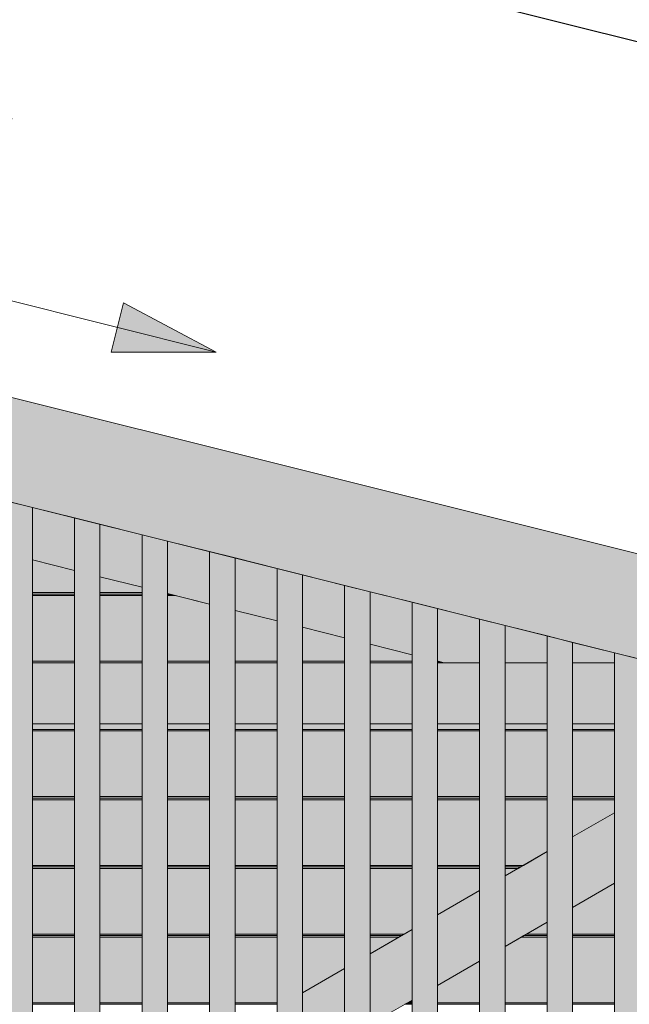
# Model space of a CAD drawing. Header units: millimetres. Extents: x 0 to 1517, y -116 to 725.
# Tile 155 of 256: x 789 to 801, y 301 to 320. Entities that reach past the tile are written whole.
import ezdxf

# ---------------------------------------------------------------- set-up
doc = ezdxf.new("R2010")
doc.units = ezdxf.units.MM
doc.layers.add('Ech.1_100', color=7, linetype='Continuous')
doc.styles.add('tahoma-', font='txt', dxfattribs={"height": 1})
doc.styles.add('tahoma-z-r', font='txt', dxfattribs={"width": 0.704918})
doc.dimstyles.new('ISO-25', dxfattribs={"dimtxt": 2.5, "dimasz": 2.5, "dimexe": 1.25, "dimexo": 0.625, "dimtad": 1, "dimtxsty": 'Standard', "dimcen": 2.5, "dimadec": 0, "dimazin": 0, "dimtfac": 1, "dimtmove": 0, "dimatfit": 3, "dimfxl": 1, "dimarcsym": 0})

# ---------------------------------------------------------------- blocks, each defined once
blk = doc.blocks.new('cw-line-extremity2')
at = {"linetype": 'Continuous', "lineweight": 0}
blk.add_hatch(color=0, dxfattribs=at).paths.add_polyline_path([(0, 0), (2, 0.5), (2, -0.5)])
at = {"color": 0, "linetype": 'Continuous', "lineweight": -2}
for p, q in [((0, 0), (2, 0.5)), ((2, 0.5), (2, -0.5)), ((2, -0.5), (0, 0))]:
    blk.add_line(p, q, dxfattribs=at)
blk = doc.blocks.new('cw-dimension-symbol2')
at = {"color": 0, "linetype": 'Continuous', "lineweight": -2}
for p, q in [((-0.5, -0.5), (0.5, 0.5)), ((-1, 0), (1, 0))]:
    blk.add_line(p, q, dxfattribs=at)
blk = doc.blocks.new('*D91')
at = {"layer": 'Defpoints', "color": 0}
for p in [(735.971, 334.007), (872.956, 301.823), (872.471, 299.882)]:
    blk.add_point(p, dxfattribs=at)
at = {"layer": 'Ech.1_100', "color": 0, "linetype": 'Continuous', "lineweight": -2}
for p, q in [((735.971, 334.007), (736.602, 336.53)), ((737.038, 335.802), (872.374, 301.968)), ((872.471, 299.882), (873.102, 302.405))]:
    blk.add_line(p, q, dxfattribs=at)
at = {"layer": 'Ech.1_100', "color": 0, "lineweight": -2, "xscale": 0.6000000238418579, "yscale": 0.6000000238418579, "zscale": 0.6000000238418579}
for p, rotation in [((736.456, 335.948), 165.9637565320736), ((872.956, 301.823), 345.9637565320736)]:
    blk.add_blockref('cw-dimension-symbol2', p, dxfattribs=dict(at, rotation=rotation))
at = {"layer": 'Ech.1_100', "color": 7, "linetype": 'Continuous', "lineweight": 5, "insert": (805.252, 321.068), "char_height": 2.5, "attachment_point": 5, "rotation": 345.9638, "style": 'tahoma-z-r'}
blk.add_mtext('14.07', dxfattribs=at)

msp = doc.modelspace()

# ---------------------------------------------------------------- hatches: boundary and pattern name
at = {"layer": 'Ech.1_100', "linetype": 'Continuous', "lineweight": 5, "true_color": 0xf7e0b3, "transparency": 33554687}
msp.add_hatch(color=254, dxfattribs=at).paths.add_polyline_path([(734.857, 324.227), (868.368, 290.849), (868.853, 292.789), (735.342, 326.167), (734.857, 324.227)])
at = {"layer": 'Ech.1_100', "linetype": 'Continuous', "lineweight": 5, "true_color": 0xeaddd7, "transparency": 33554687}
for points in [[(788.83, 290.857), (789.33, 290.857), (789.33, 310.608), (788.83, 310.733), (788.83, 290.857)], [(790.155, 290.857), (790.655, 290.857), (790.655, 310.277), (790.155, 310.402), (790.155, 290.857)], [(791.48, 290.857), (791.98, 290.857), (791.98, 309.946), (791.48, 310.071), (791.48, 290.857)], [(792.805, 290.857), (793.305, 290.857), (793.305, 309.615), (792.805, 309.74), (792.805, 290.857)], [(794.13, 290.857), (794.63, 290.857), (794.63, 309.283), (794.13, 309.408), (794.13, 290.857)], [(795.455, 290.857), (795.955, 290.857), (795.955, 308.952), (795.455, 309.077), (795.455, 290.857)], [(796.78, 290.857), (797.28, 290.857), (797.28, 308.621), (796.78, 308.746), (796.78, 290.857)], [(798.105, 290.857), (798.605, 290.857), (798.605, 308.29), (798.105, 308.415), (798.105, 290.857)], [(799.43, 290.857), (799.93, 290.857), (799.93, 307.958), (799.43, 308.083), (799.43, 290.857)], [(800.755, 290.857), (801.255, 290.857), (801.255, 307.627), (800.755, 307.752), (800.755, 290.857)]]:
    msp.add_hatch(color=254, dxfattribs=at).paths.add_polyline_path(points)
at = {"layer": 'Ech.1_100', "linetype": 'Continuous', "lineweight": 5, "true_color": 0xd4c4b3, "transparency": 33554687}
for points in [[(790.155, 310.402), (789.33, 310.608), (789.33, 309.578), (790.155, 309.371), (790.155, 310.402)], [(791.48, 310.071), (790.655, 310.277), (790.655, 309.246), (791.48, 309.04), (791.48, 310.071)], [(792.805, 309.74), (791.98, 309.946), (791.98, 308.915), (792.805, 308.709), (792.805, 309.74)], [(794.13, 309.408), (793.305, 309.615), (793.305, 308.584), (794.13, 308.378), (794.13, 309.408)], [(795.455, 309.077), (794.63, 309.283), (794.63, 308.253), (795.455, 308.046), (795.455, 309.077)], [(796.78, 308.746), (795.955, 308.952), (795.955, 307.921), (796.78, 307.715), (796.78, 308.746)], [(797.411, 307.557), (798.105, 307.557), (798.105, 308.415), (797.28, 308.621), (797.28, 307.59), (797.411, 307.557)], [(798.605, 307.557), (799.43, 307.557), (799.43, 308.083), (798.605, 308.29), (798.605, 307.557)], [(799.93, 307.557), (800.755, 307.557), (800.755, 307.752), (799.93, 307.958), (799.93, 307.557)], [(789.33, 306.357), (790.155, 306.357), (790.155, 307.557), (789.33, 307.557), (789.33, 306.357)], [(790.655, 306.357), (791.48, 306.357), (791.48, 307.557), (790.655, 307.557), (790.655, 306.357)], [(791.98, 306.357), (792.805, 306.357), (792.805, 307.557), (791.98, 307.557), (791.98, 306.357)], [(793.305, 306.357), (794.13, 306.357), (794.13, 307.557), (793.305, 307.557), (793.305, 306.357)], [(794.63, 306.357), (795.455, 306.357), (795.455, 307.557), (794.63, 307.557), (794.63, 306.357)], [(795.955, 306.357), (796.78, 306.357), (796.78, 307.557), (795.955, 307.557), (795.955, 306.357)], [(797.28, 306.357), (798.105, 306.357), (798.105, 307.557), (797.28, 307.557), (797.28, 306.357)], [(798.605, 306.357), (799.43, 306.357), (799.43, 307.557), (798.605, 307.557), (798.605, 306.357)], [(799.93, 306.357), (800.755, 306.357), (800.755, 307.557), (799.93, 307.557), (799.93, 306.357)]]:
    msp.add_hatch(color=9, dxfattribs=at).paths.add_polyline_path(points)
at = {"layer": 'Ech.1_100', "linetype": 'Continuous', "lineweight": 5, "true_color": 0xeae1d7, "transparency": 33554687}
for points in [[(789.33, 308.937), (790.155, 308.937), (790.155, 309.371), (789.33, 309.578), (789.33, 308.937)], [(790.655, 308.937), (791.48, 308.937), (791.48, 309.04), (790.655, 309.246), (790.655, 308.937)], [(790.155, 308.937), (789.33, 308.937), (789.33, 308.907), (790.155, 308.907), (790.155, 308.937)], [(789.33, 308.877), (790.155, 308.877), (790.155, 308.907), (789.33, 308.907), (789.33, 308.877)], [(791.48, 308.937), (790.655, 308.937), (790.655, 308.907), (791.48, 308.907), (791.48, 308.937)], [(790.655, 308.877), (791.48, 308.877), (791.48, 308.907), (790.655, 308.907), (790.655, 308.877)], [(791.98, 308.907), (792.011, 308.907), (791.98, 308.915), (791.98, 308.907)], [(791.98, 308.877), (792.131, 308.877), (792.011, 308.907), (791.98, 308.907), (791.98, 308.877)], [(790.155, 308.877), (789.33, 308.877), (789.33, 307.587), (790.155, 307.587), (790.155, 308.877)], [(791.48, 308.877), (790.655, 308.877), (790.655, 307.587), (791.48, 307.587), (791.48, 308.877)], [(791.98, 307.587), (792.805, 307.587), (792.805, 308.709), (792.131, 308.877), (791.98, 308.877), (791.98, 307.587)], [(793.305, 307.587), (794.13, 307.587), (794.13, 308.378), (793.305, 308.584), (793.305, 307.587)], [(794.63, 307.587), (795.455, 307.587), (795.455, 308.046), (794.63, 308.253), (794.63, 307.587)], [(795.955, 307.587), (796.78, 307.587), (796.78, 307.715), (795.955, 307.921), (795.955, 307.587)], [(790.155, 307.587), (789.33, 307.587), (789.33, 307.557), (790.155, 307.557), (790.155, 307.587)], [(791.48, 307.587), (790.655, 307.587), (790.655, 307.557), (791.48, 307.557), (791.48, 307.587)], [(792.805, 307.587), (791.98, 307.587), (791.98, 307.557), (792.805, 307.557), (792.805, 307.587)], [(794.13, 307.587), (793.305, 307.587), (793.305, 307.557), (794.13, 307.557), (794.13, 307.587)], [(795.455, 307.587), (794.63, 307.587), (794.63, 307.557), (795.455, 307.557), (795.455, 307.587)], [(796.78, 307.587), (795.955, 307.587), (795.955, 307.557), (796.78, 307.557), (796.78, 307.587)], [(797.28, 307.587), (797.291, 307.587), (797.28, 307.59), (797.28, 307.587)], [(797.291, 307.587), (797.28, 307.587), (797.28, 307.557), (797.411, 307.557), (797.291, 307.587)], [(789.33, 306.247), (790.155, 306.247), (790.155, 306.357), (789.33, 306.357), (789.33, 306.247)], [(789.33, 306.217), (790.155, 306.217), (790.155, 306.247), (789.33, 306.247), (789.33, 306.217)], [(790.155, 306.217), (789.33, 306.217), (789.33, 304.927), (790.155, 304.927), (790.155, 306.217)], [(790.655, 306.247), (791.48, 306.247), (791.48, 306.357), (790.655, 306.357), (790.655, 306.247)], [(790.655, 306.217), (791.48, 306.217), (791.48, 306.247), (790.655, 306.247), (790.655, 306.217)], [(791.48, 306.217), (790.655, 306.217), (790.655, 304.927), (791.48, 304.927), (791.48, 306.217)], [(791.98, 306.247), (792.805, 306.247), (792.805, 306.357), (791.98, 306.357), (791.98, 306.247)], [(791.98, 306.217), (792.805, 306.217), (792.805, 306.247), (791.98, 306.247), (791.98, 306.217)], [(792.805, 306.217), (791.98, 306.217), (791.98, 304.927), (792.805, 304.927), (792.805, 306.217)], [(793.305, 306.247), (794.13, 306.247), (794.13, 306.357), (793.305, 306.357), (793.305, 306.247)], [(793.305, 306.217), (794.13, 306.217), (794.13, 306.247), (793.305, 306.247), (793.305, 306.217)], [(794.13, 306.217), (793.305, 306.217), (793.305, 304.927), (794.13, 304.927), (794.13, 306.217)], [(794.63, 306.247), (795.455, 306.247), (795.455, 306.357), (794.63, 306.357), (794.63, 306.247)], [(794.63, 306.217), (795.455, 306.217), (795.455, 306.247), (794.63, 306.247), (794.63, 306.217)], [(795.455, 306.217), (794.63, 306.217), (794.63, 304.927), (795.455, 304.927), (795.455, 306.217)], [(795.955, 306.247), (796.78, 306.247), (796.78, 306.357), (795.955, 306.357), (795.955, 306.247)], [(795.955, 306.217), (796.78, 306.217), (796.78, 306.247), (795.955, 306.247), (795.955, 306.217)], [(796.78, 306.217), (795.955, 306.217), (795.955, 304.927), (796.78, 304.927), (796.78, 306.217)], [(797.28, 306.247), (798.105, 306.247), (798.105, 306.357), (797.28, 306.357), (797.28, 306.247)], [(797.28, 306.217), (798.105, 306.217), (798.105, 306.247), (797.28, 306.247), (797.28, 306.217)], [(798.105, 306.217), (797.28, 306.217), (797.28, 304.927), (798.105, 304.927), (798.105, 306.217)], [(798.605, 306.247), (799.43, 306.247), (799.43, 306.357), (798.605, 306.357), (798.605, 306.247)], [(798.605, 306.217), (799.43, 306.217), (799.43, 306.247), (798.605, 306.247), (798.605, 306.217)], [(799.43, 306.217), (798.605, 306.217), (798.605, 304.927), (799.43, 304.927), (799.43, 306.217)], [(799.93, 306.247), (800.755, 306.247), (800.755, 306.357), (799.93, 306.357), (799.93, 306.247)], [(799.93, 306.217), (800.755, 306.217), (800.755, 306.247), (799.93, 306.247), (799.93, 306.217)], [(800.755, 306.217), (799.93, 306.217), (799.93, 304.927), (800.755, 304.927), (800.755, 306.217)], [(789.33, 304.897), (790.155, 304.897), (790.155, 304.927), (789.33, 304.927), (789.33, 304.897)], [(789.33, 304.867), (790.155, 304.867), (790.155, 304.897), (789.33, 304.897), (789.33, 304.867)], [(790.155, 304.867), (789.33, 304.867), (789.33, 303.577), (790.155, 303.577), (790.155, 304.867)], [(790.655, 304.897), (791.48, 304.897), (791.48, 304.927), (790.655, 304.927), (790.655, 304.897)], [(790.655, 304.867), (791.48, 304.867), (791.48, 304.897), (790.655, 304.897), (790.655, 304.867)], [(791.48, 304.867), (790.655, 304.867), (790.655, 303.577), (791.48, 303.577), (791.48, 304.867)], [(791.98, 304.897), (792.805, 304.897), (792.805, 304.927), (791.98, 304.927), (791.98, 304.897)], [(791.98, 304.867), (792.805, 304.867), (792.805, 304.897), (791.98, 304.897), (791.98, 304.867)], [(792.805, 304.867), (791.98, 304.867), (791.98, 303.577), (792.805, 303.577), (792.805, 304.867)], [(793.305, 304.897), (794.13, 304.897), (794.13, 304.927), (793.305, 304.927), (793.305, 304.897)], [(793.305, 304.867), (794.13, 304.867), (794.13, 304.897), (793.305, 304.897), (793.305, 304.867)], [(794.13, 304.867), (793.305, 304.867), (793.305, 303.577), (794.13, 303.577), (794.13, 304.867)], [(794.63, 304.897), (795.455, 304.897), (795.455, 304.927), (794.63, 304.927), (794.63, 304.897)], [(794.63, 304.867), (795.455, 304.867), (795.455, 304.897), (794.63, 304.897), (794.63, 304.867)], [(795.455, 304.867), (794.63, 304.867), (794.63, 303.577), (795.455, 303.577), (795.455, 304.867)], [(795.955, 304.897), (796.78, 304.897), (796.78, 304.927), (795.955, 304.927), (795.955, 304.897)], [(795.955, 304.867), (796.78, 304.867), (796.78, 304.897), (795.955, 304.897), (795.955, 304.867)], [(796.78, 304.867), (795.955, 304.867), (795.955, 303.577), (796.78, 303.577), (796.78, 304.867)], [(797.28, 304.897), (798.105, 304.897), (798.105, 304.927), (797.28, 304.927), (797.28, 304.897)], [(797.28, 304.867), (798.105, 304.867), (798.105, 304.897), (797.28, 304.897), (797.28, 304.867)], [(798.105, 304.867), (797.28, 304.867), (797.28, 303.577), (798.105, 303.577), (798.105, 304.867)], [(798.605, 304.897), (799.43, 304.897), (799.43, 304.927), (798.605, 304.927), (798.605, 304.897)], [(798.605, 304.867), (799.43, 304.867), (799.43, 304.897), (798.605, 304.897), (798.605, 304.867)], [(799.43, 304.867), (798.605, 304.867), (798.605, 303.577), (798.964, 303.577), (799.43, 303.847), (799.43, 304.867)], [(799.93, 304.897), (800.755, 304.897), (800.755, 304.927), (799.93, 304.927), (799.93, 304.897)], [(799.93, 304.867), (800.755, 304.867), (800.755, 304.897), (799.93, 304.897), (799.93, 304.867)], [(800.755, 304.867), (799.93, 304.867), (799.93, 304.135), (800.755, 304.612), (800.755, 304.867)], [(789.33, 303.547), (790.155, 303.547), (790.155, 303.577), (789.33, 303.577), (789.33, 303.547)], [(789.33, 303.517), (790.155, 303.517), (790.155, 303.547), (789.33, 303.547), (789.33, 303.517)], [(790.155, 303.517), (789.33, 303.517), (789.33, 302.227), (790.155, 302.227), (790.155, 303.517)], [(790.655, 303.547), (791.48, 303.547), (791.48, 303.577), (790.655, 303.577), (790.655, 303.547)], [(790.655, 303.517), (791.48, 303.517), (791.48, 303.547), (790.655, 303.547), (790.655, 303.517)], [(791.48, 303.517), (790.655, 303.517), (790.655, 302.227), (791.48, 302.227), (791.48, 303.517)], [(791.98, 303.547), (792.805, 303.547), (792.805, 303.577), (791.98, 303.577), (791.98, 303.547)], [(791.98, 303.517), (792.805, 303.517), (792.805, 303.547), (791.98, 303.547), (791.98, 303.517)], [(792.805, 303.517), (791.98, 303.517), (791.98, 302.227), (792.805, 302.227), (792.805, 303.517)], [(793.305, 303.547), (794.13, 303.547), (794.13, 303.577), (793.305, 303.577), (793.305, 303.547)], [(793.305, 303.517), (794.13, 303.517), (794.13, 303.547), (793.305, 303.547), (793.305, 303.517)], [(794.13, 303.517), (793.305, 303.517), (793.305, 302.227), (794.13, 302.227), (794.13, 303.517)], [(794.63, 303.547), (795.455, 303.547), (795.455, 303.577), (794.63, 303.577), (794.63, 303.547)], [(794.63, 303.517), (795.455, 303.517), (795.455, 303.547), (794.63, 303.547), (794.63, 303.517)], [(795.455, 303.517), (794.63, 303.517), (794.63, 302.227), (795.455, 302.227), (795.455, 303.517)], [(795.955, 303.547), (796.78, 303.547), (796.78, 303.577), (795.955, 303.577), (795.955, 303.547)], [(795.955, 303.517), (796.78, 303.517), (796.78, 303.547), (795.955, 303.547), (795.955, 303.517)], [(796.78, 303.517), (795.955, 303.517), (795.955, 302.227), (796.625, 302.227), (796.78, 302.317), (796.78, 303.517)], [(797.28, 303.547), (798.105, 303.547), (798.105, 303.577), (797.28, 303.577), (797.28, 303.547)], [(797.28, 303.517), (798.105, 303.517), (798.105, 303.547), (797.28, 303.547), (797.28, 303.517)], [(798.105, 303.517), (797.28, 303.517), (797.28, 302.605), (798.105, 303.082), (798.105, 303.517)], [(798.964, 303.577), (798.605, 303.577), (798.605, 303.547), (798.912, 303.547), (798.964, 303.577)], [(798.912, 303.547), (798.605, 303.547), (798.605, 303.517), (798.86, 303.517), (798.912, 303.547)], [(798.86, 303.517), (798.605, 303.517), (798.605, 303.37), (798.86, 303.517)], [(799.93, 302.227), (800.755, 302.227), (800.755, 303.226), (799.93, 302.75), (799.93, 302.227)], [(799.025, 302.227), (799.43, 302.227), (799.43, 302.461), (799.025, 302.227)], [(789.33, 302.197), (790.155, 302.197), (790.155, 302.227), (789.33, 302.227), (789.33, 302.197)], [(789.33, 302.167), (790.155, 302.167), (790.155, 302.197), (789.33, 302.197), (789.33, 302.167)], [(790.155, 302.167), (789.33, 302.167), (789.33, 300.877), (790.155, 300.877), (790.155, 302.167)], [(790.655, 302.197), (791.48, 302.197), (791.48, 302.227), (790.655, 302.227), (790.655, 302.197)], [(790.655, 302.167), (791.48, 302.167), (791.48, 302.197), (790.655, 302.197), (790.655, 302.167)], [(791.48, 302.167), (790.655, 302.167), (790.655, 300.877), (791.48, 300.877), (791.48, 302.167)], [(791.98, 302.197), (792.805, 302.197), (792.805, 302.227), (791.98, 302.227), (791.98, 302.197)], [(791.98, 302.167), (792.805, 302.167), (792.805, 302.197), (791.98, 302.197), (791.98, 302.167)], [(792.805, 302.167), (791.98, 302.167), (791.98, 300.877), (792.805, 300.877), (792.805, 302.167)], [(793.305, 302.197), (794.13, 302.197), (794.13, 302.227), (793.305, 302.227), (793.305, 302.197)], [(793.305, 302.167), (794.13, 302.167), (794.13, 302.197), (793.305, 302.197), (793.305, 302.167)], [(794.13, 302.167), (793.305, 302.167), (793.305, 300.877), (794.13, 300.877), (794.13, 302.167)], [(794.63, 302.197), (795.455, 302.197), (795.455, 302.227), (794.63, 302.227), (794.63, 302.197)], [(794.63, 302.167), (795.455, 302.167), (795.455, 302.197), (794.63, 302.197), (794.63, 302.167)], [(795.455, 302.167), (794.63, 302.167), (794.63, 301.075), (795.455, 301.552), (795.455, 302.167)], [(796.625, 302.227), (795.955, 302.227), (795.955, 302.197), (796.573, 302.197), (796.625, 302.227)], [(796.573, 302.197), (795.955, 302.197), (795.955, 302.167), (796.521, 302.167), (796.573, 302.197)], [(796.521, 302.167), (795.955, 302.167), (795.955, 301.84), (796.521, 302.167)], [(799.43, 302.167), (798.921, 302.167), (798.605, 301.985), (798.605, 300.877), (799.43, 300.877), (799.43, 302.167)], [(798.921, 302.167), (799.43, 302.167), (799.43, 302.197), (798.973, 302.197), (798.921, 302.167)], [(798.973, 302.197), (799.43, 302.197), (799.43, 302.227), (799.025, 302.227), (798.973, 302.197)], [(800.755, 302.227), (799.93, 302.227), (799.93, 302.197), (800.755, 302.197), (800.755, 302.227)], [(800.755, 302.197), (799.93, 302.197), (799.93, 302.167), (800.755, 302.167), (800.755, 302.197)], [(799.93, 300.877), (800.755, 300.877), (800.755, 302.167), (799.93, 302.167), (799.93, 300.877)], [(797.28, 300.877), (798.105, 300.877), (798.105, 301.696), (797.28, 301.22), (797.28, 300.877)], [(789.33, 300.847), (790.155, 300.847), (790.155, 300.877), (789.33, 300.877), (789.33, 300.847)], [(790.655, 300.847), (791.48, 300.847), (791.48, 300.877), (790.655, 300.877), (790.655, 300.847)], [(791.98, 300.847), (792.805, 300.847), (792.805, 300.877), (791.98, 300.877), (791.98, 300.847)], [(793.305, 300.847), (794.13, 300.847), (794.13, 300.877), (793.305, 300.877), (793.305, 300.847)], [(796.635, 300.847), (796.78, 300.847), (796.78, 300.877), (796.687, 300.877), (796.635, 300.847)], [(796.687, 300.877), (796.78, 300.877), (796.78, 300.931), (796.687, 300.877)], [(797.28, 300.847), (798.105, 300.847), (798.105, 300.877), (797.28, 300.877), (797.28, 300.847)], [(798.605, 300.847), (799.43, 300.847), (799.43, 300.877), (798.605, 300.877), (798.605, 300.847)], [(799.93, 300.847), (800.755, 300.847), (800.755, 300.877), (799.93, 300.877), (799.93, 300.847)]]:
    msp.add_hatch(color=254, dxfattribs=at).paths.add_polyline_path(points)
at = {"layer": 'Ech.1_100', "linetype": 'Continuous', "lineweight": 5, "true_color": 0xe0d9d1, "transparency": 33554687}
for points in [[(799.93, 302.75), (800.755, 303.226), (800.755, 304.612), (799.93, 304.135), (799.93, 302.75)], [(798.605, 301.985), (799.43, 302.461), (799.43, 303.847), (798.605, 303.37), (798.605, 301.985)], [(798.105, 303.082), (797.28, 302.605), (797.28, 301.22), (798.105, 301.696), (798.105, 303.082)], [(795.955, 300.455), (796.78, 300.931), (796.78, 302.317), (795.955, 301.84), (795.955, 300.455)], [(794.63, 299.69), (795.455, 300.166), (795.455, 301.552), (794.63, 301.075), (794.63, 299.69)]]:
    msp.add_hatch(color=254, dxfattribs=at).paths.add_polyline_path(points)

# ---------------------------------------------------------------- linework, layer by layer
at = {"layer": 'Ech.1_100', "color": 7, "linetype": 'Continuous', "lineweight": 9}
msp.add_line((781.295, 316.569), (792.937, 313.659), dxfattribs=at)
at = {"layer": 'Ech.1_100', "color": 7, "linetype": 'Continuous', "lineweight": 5}
for points in [[(734.857, 324.227), (868.368, 290.849), (868.853, 292.789), (735.342, 326.167), (734.857, 324.227)], [(788.83, 290.857), (789.33, 290.857), (789.33, 310.608), (788.83, 310.733), (788.83, 290.857)], [(790.155, 310.402), (789.33, 310.608), (789.33, 309.578), (790.155, 309.371), (790.155, 310.402)], [(790.155, 290.857), (790.655, 290.857), (790.655, 310.277), (790.155, 310.402), (790.155, 290.857)], [(791.48, 310.071), (790.655, 310.277), (790.655, 309.246), (791.48, 309.04), (791.48, 310.071)], [(791.48, 290.857), (791.98, 290.857), (791.98, 309.946), (791.48, 310.071), (791.48, 290.857)], [(792.805, 309.74), (791.98, 309.946), (791.98, 308.915), (792.805, 308.709), (792.805, 309.74)], [(792.805, 290.857), (793.305, 290.857), (793.305, 309.615), (792.805, 309.74), (792.805, 290.857)], [(789.33, 308.937), (790.155, 308.937), (790.155, 309.371), (789.33, 309.578), (789.33, 308.937)], [(794.13, 309.408), (793.305, 309.615), (793.305, 308.584), (794.13, 308.378), (794.13, 309.408)], [(794.13, 290.857), (794.63, 290.857), (794.63, 309.283), (794.13, 309.408), (794.13, 290.857)], [(790.655, 308.937), (791.48, 308.937), (791.48, 309.04), (790.655, 309.246), (790.655, 308.937)], [(795.455, 309.077), (794.63, 309.283), (794.63, 308.253), (795.455, 308.046), (795.455, 309.077)], [(790.155, 308.937), (789.33, 308.937), (789.33, 308.907), (790.155, 308.907), (790.155, 308.937)], [(789.33, 308.877), (790.155, 308.877), (790.155, 308.907), (789.33, 308.907), (789.33, 308.877)], [(791.48, 308.937), (790.655, 308.937), (790.655, 308.907), (791.48, 308.907), (791.48, 308.937)], [(790.655, 308.877), (791.48, 308.877), (791.48, 308.907), (790.655, 308.907), (790.655, 308.877)], [(791.98, 308.907), (792.011, 308.907), (791.98, 308.915), (791.98, 308.907)], [(791.98, 308.877), (792.131, 308.877), (792.011, 308.907), (791.98, 308.907), (791.98, 308.877)], [(795.455, 290.857), (795.955, 290.857), (795.955, 308.952), (795.455, 309.077), (795.455, 290.857)], [(796.78, 308.746), (795.955, 308.952), (795.955, 307.921), (796.78, 307.715), (796.78, 308.746)], [(790.155, 308.877), (789.33, 308.877), (789.33, 307.587), (790.155, 307.587), (790.155, 308.877)], [(791.48, 308.877), (790.655, 308.877), (790.655, 307.587), (791.48, 307.587), (791.48, 308.877)], [(791.98, 307.587), (792.805, 307.587), (792.805, 308.709), (792.131, 308.877), (791.98, 308.877), (791.98, 307.587)], [(796.78, 290.857), (797.28, 290.857), (797.28, 308.621), (796.78, 308.746), (796.78, 290.857)], [(793.305, 307.587), (794.13, 307.587), (794.13, 308.378), (793.305, 308.584), (793.305, 307.587)], [(797.411, 307.557), (798.105, 307.557), (798.105, 308.415), (797.28, 308.621), (797.28, 307.59), (797.411, 307.557)], [(798.105, 290.857), (798.605, 290.857), (798.605, 308.29), (798.105, 308.415), (798.105, 290.857)], [(794.63, 307.587), (795.455, 307.587), (795.455, 308.046), (794.63, 308.253), (794.63, 307.587)], [(798.605, 307.557), (799.43, 307.557), (799.43, 308.083), (798.605, 308.29), (798.605, 307.557)], [(799.43, 290.857), (799.93, 290.857), (799.93, 307.958), (799.43, 308.083), (799.43, 290.857)], [(799.93, 307.557), (800.755, 307.557), (800.755, 307.752), (799.93, 307.958), (799.93, 307.557)], [(795.955, 307.587), (796.78, 307.587), (796.78, 307.715), (795.955, 307.921), (795.955, 307.587)], [(800.755, 290.857), (801.255, 290.857), (801.255, 307.627), (800.755, 307.752), (800.755, 290.857)], [(790.155, 307.587), (789.33, 307.587), (789.33, 307.557), (790.155, 307.557), (790.155, 307.587)], [(789.33, 306.357), (790.155, 306.357), (790.155, 307.557), (789.33, 307.557), (789.33, 306.357)], [(791.48, 307.587), (790.655, 307.587), (790.655, 307.557), (791.48, 307.557), (791.48, 307.587)], [(790.655, 306.357), (791.48, 306.357), (791.48, 307.557), (790.655, 307.557), (790.655, 306.357)], [(792.805, 307.587), (791.98, 307.587), (791.98, 307.557), (792.805, 307.557), (792.805, 307.587)], [(791.98, 306.357), (792.805, 306.357), (792.805, 307.557), (791.98, 307.557), (791.98, 306.357)], [(794.13, 307.587), (793.305, 307.587), (793.305, 307.557), (794.13, 307.557), (794.13, 307.587)], [(793.305, 306.357), (794.13, 306.357), (794.13, 307.557), (793.305, 307.557), (793.305, 306.357)], [(795.455, 307.587), (794.63, 307.587), (794.63, 307.557), (795.455, 307.557), (795.455, 307.587)], [(794.63, 306.357), (795.455, 306.357), (795.455, 307.557), (794.63, 307.557), (794.63, 306.357)], [(796.78, 307.587), (795.955, 307.587), (795.955, 307.557), (796.78, 307.557), (796.78, 307.587)], [(795.955, 306.357), (796.78, 306.357), (796.78, 307.557), (795.955, 307.557), (795.955, 306.357)], [(797.28, 307.587), (797.291, 307.587), (797.28, 307.59), (797.28, 307.587)], [(797.291, 307.587), (797.28, 307.587), (797.28, 307.557), (797.411, 307.557), (797.291, 307.587)], [(797.28, 306.357), (798.105, 306.357), (798.105, 307.557), (797.28, 307.557), (797.28, 306.357)], [(798.605, 306.357), (799.43, 306.357), (799.43, 307.557), (798.605, 307.557), (798.605, 306.357)], [(799.93, 306.357), (800.755, 306.357), (800.755, 307.557), (799.93, 307.557), (799.93, 306.357)], [(789.33, 306.247), (790.155, 306.247), (790.155, 306.357), (789.33, 306.357), (789.33, 306.247)], [(789.33, 306.217), (790.155, 306.217), (790.155, 306.247), (789.33, 306.247), (789.33, 306.217)], [(790.155, 306.217), (789.33, 306.217), (789.33, 304.927), (790.155, 304.927), (790.155, 306.217)], [(790.655, 306.247), (791.48, 306.247), (791.48, 306.357), (790.655, 306.357), (790.655, 306.247)], [(790.655, 306.217), (791.48, 306.217), (791.48, 306.247), (790.655, 306.247), (790.655, 306.217)], [(791.48, 306.217), (790.655, 306.217), (790.655, 304.927), (791.48, 304.927), (791.48, 306.217)], [(791.98, 306.247), (792.805, 306.247), (792.805, 306.357), (791.98, 306.357), (791.98, 306.247)], [(791.98, 306.217), (792.805, 306.217), (792.805, 306.247), (791.98, 306.247), (791.98, 306.217)], [(792.805, 306.217), (791.98, 306.217), (791.98, 304.927), (792.805, 304.927), (792.805, 306.217)], [(793.305, 306.247), (794.13, 306.247), (794.13, 306.357), (793.305, 306.357), (793.305, 306.247)], [(793.305, 306.217), (794.13, 306.217), (794.13, 306.247), (793.305, 306.247), (793.305, 306.217)], [(794.13, 306.217), (793.305, 306.217), (793.305, 304.927), (794.13, 304.927), (794.13, 306.217)], [(794.63, 306.247), (795.455, 306.247), (795.455, 306.357), (794.63, 306.357), (794.63, 306.247)], [(794.63, 306.217), (795.455, 306.217), (795.455, 306.247), (794.63, 306.247), (794.63, 306.217)], [(795.455, 306.217), (794.63, 306.217), (794.63, 304.927), (795.455, 304.927), (795.455, 306.217)], [(795.955, 306.247), (796.78, 306.247), (796.78, 306.357), (795.955, 306.357), (795.955, 306.247)], [(795.955, 306.217), (796.78, 306.217), (796.78, 306.247), (795.955, 306.247), (795.955, 306.217)], [(796.78, 306.217), (795.955, 306.217), (795.955, 304.927), (796.78, 304.927), (796.78, 306.217)], [(797.28, 306.247), (798.105, 306.247), (798.105, 306.357), (797.28, 306.357), (797.28, 306.247)], [(797.28, 306.217), (798.105, 306.217), (798.105, 306.247), (797.28, 306.247), (797.28, 306.217)], [(798.105, 306.217), (797.28, 306.217), (797.28, 304.927), (798.105, 304.927), (798.105, 306.217)], [(798.605, 306.247), (799.43, 306.247), (799.43, 306.357), (798.605, 306.357), (798.605, 306.247)], [(798.605, 306.217), (799.43, 306.217), (799.43, 306.247), (798.605, 306.247), (798.605, 306.217)], [(799.43, 306.217), (798.605, 306.217), (798.605, 304.927), (799.43, 304.927), (799.43, 306.217)], [(799.93, 306.247), (800.755, 306.247), (800.755, 306.357), (799.93, 306.357), (799.93, 306.247)], [(799.93, 306.217), (800.755, 306.217), (800.755, 306.247), (799.93, 306.247), (799.93, 306.217)], [(800.755, 306.217), (799.93, 306.217), (799.93, 304.927), (800.755, 304.927), (800.755, 306.217)], [(789.33, 304.897), (790.155, 304.897), (790.155, 304.927), (789.33, 304.927), (789.33, 304.897)], [(789.33, 304.867), (790.155, 304.867), (790.155, 304.897), (789.33, 304.897), (789.33, 304.867)], [(790.155, 304.867), (789.33, 304.867), (789.33, 303.577), (790.155, 303.577), (790.155, 304.867)], [(790.655, 304.897), (791.48, 304.897), (791.48, 304.927), (790.655, 304.927), (790.655, 304.897)], [(790.655, 304.867), (791.48, 304.867), (791.48, 304.897), (790.655, 304.897), (790.655, 304.867)], [(791.48, 304.867), (790.655, 304.867), (790.655, 303.577), (791.48, 303.577), (791.48, 304.867)], [(791.98, 304.897), (792.805, 304.897), (792.805, 304.927), (791.98, 304.927), (791.98, 304.897)], [(791.98, 304.867), (792.805, 304.867), (792.805, 304.897), (791.98, 304.897), (791.98, 304.867)], [(792.805, 304.867), (791.98, 304.867), (791.98, 303.577), (792.805, 303.577), (792.805, 304.867)], [(793.305, 304.897), (794.13, 304.897), (794.13, 304.927), (793.305, 304.927), (793.305, 304.897)], [(793.305, 304.867), (794.13, 304.867), (794.13, 304.897), (793.305, 304.897), (793.305, 304.867)], [(794.13, 304.867), (793.305, 304.867), (793.305, 303.577), (794.13, 303.577), (794.13, 304.867)], [(794.63, 304.897), (795.455, 304.897), (795.455, 304.927), (794.63, 304.927), (794.63, 304.897)], [(794.63, 304.867), (795.455, 304.867), (795.455, 304.897), (794.63, 304.897), (794.63, 304.867)], [(795.455, 304.867), (794.63, 304.867), (794.63, 303.577), (795.455, 303.577), (795.455, 304.867)], [(795.955, 304.897), (796.78, 304.897), (796.78, 304.927), (795.955, 304.927), (795.955, 304.897)], [(795.955, 304.867), (796.78, 304.867), (796.78, 304.897), (795.955, 304.897), (795.955, 304.867)], [(796.78, 304.867), (795.955, 304.867), (795.955, 303.577), (796.78, 303.577), (796.78, 304.867)], [(797.28, 304.897), (798.105, 304.897), (798.105, 304.927), (797.28, 304.927), (797.28, 304.897)], [(797.28, 304.867), (798.105, 304.867), (798.105, 304.897), (797.28, 304.897), (797.28, 304.867)], [(798.105, 304.867), (797.28, 304.867), (797.28, 303.577), (798.105, 303.577), (798.105, 304.867)], [(798.605, 304.897), (799.43, 304.897), (799.43, 304.927), (798.605, 304.927), (798.605, 304.897)], [(798.605, 304.867), (799.43, 304.867), (799.43, 304.897), (798.605, 304.897), (798.605, 304.867)], [(799.43, 304.867), (798.605, 304.867), (798.605, 303.577), (798.964, 303.577), (799.43, 303.847), (799.43, 304.867)], [(799.93, 304.897), (800.755, 304.897), (800.755, 304.927), (799.93, 304.927), (799.93, 304.897)], [(799.93, 304.867), (800.755, 304.867), (800.755, 304.897), (799.93, 304.897), (799.93, 304.867)], [(800.755, 304.867), (799.93, 304.867), (799.93, 304.135), (800.755, 304.612), (800.755, 304.867)], [(799.93, 302.75), (800.755, 303.226), (800.755, 304.612), (799.93, 304.135), (799.93, 302.75)], [(798.605, 301.985), (799.43, 302.461), (799.43, 303.847), (798.605, 303.37), (798.605, 301.985)], [(789.33, 303.547), (790.155, 303.547), (790.155, 303.577), (789.33, 303.577), (789.33, 303.547)], [(789.33, 303.517), (790.155, 303.517), (790.155, 303.547), (789.33, 303.547), (789.33, 303.517)], [(790.155, 303.517), (789.33, 303.517), (789.33, 302.227), (790.155, 302.227), (790.155, 303.517)], [(790.655, 303.547), (791.48, 303.547), (791.48, 303.577), (790.655, 303.577), (790.655, 303.547)], [(790.655, 303.517), (791.48, 303.517), (791.48, 303.547), (790.655, 303.547), (790.655, 303.517)], [(791.48, 303.517), (790.655, 303.517), (790.655, 302.227), (791.48, 302.227), (791.48, 303.517)], [(791.98, 303.547), (792.805, 303.547), (792.805, 303.577), (791.98, 303.577), (791.98, 303.547)], [(791.98, 303.517), (792.805, 303.517), (792.805, 303.547), (791.98, 303.547), (791.98, 303.517)], [(792.805, 303.517), (791.98, 303.517), (791.98, 302.227), (792.805, 302.227), (792.805, 303.517)], [(793.305, 303.547), (794.13, 303.547), (794.13, 303.577), (793.305, 303.577), (793.305, 303.547)], [(793.305, 303.517), (794.13, 303.517), (794.13, 303.547), (793.305, 303.547), (793.305, 303.517)], [(794.13, 303.517), (793.305, 303.517), (793.305, 302.227), (794.13, 302.227), (794.13, 303.517)], [(794.63, 303.547), (795.455, 303.547), (795.455, 303.577), (794.63, 303.577), (794.63, 303.547)], [(794.63, 303.517), (795.455, 303.517), (795.455, 303.547), (794.63, 303.547), (794.63, 303.517)], [(795.455, 303.517), (794.63, 303.517), (794.63, 302.227), (795.455, 302.227), (795.455, 303.517)], [(795.955, 303.547), (796.78, 303.547), (796.78, 303.577), (795.955, 303.577), (795.955, 303.547)], [(795.955, 303.517), (796.78, 303.517), (796.78, 303.547), (795.955, 303.547), (795.955, 303.517)], [(796.78, 303.517), (795.955, 303.517), (795.955, 302.227), (796.625, 302.227), (796.78, 302.317), (796.78, 303.517)], [(797.28, 303.547), (798.105, 303.547), (798.105, 303.577), (797.28, 303.577), (797.28, 303.547)], [(797.28, 303.517), (798.105, 303.517), (798.105, 303.547), (797.28, 303.547), (797.28, 303.517)], [(798.105, 303.517), (797.28, 303.517), (797.28, 302.605), (798.105, 303.082), (798.105, 303.517)], [(798.964, 303.577), (798.605, 303.577), (798.605, 303.547), (798.912, 303.547), (798.964, 303.577)], [(798.912, 303.547), (798.605, 303.547), (798.605, 303.517), (798.86, 303.517), (798.912, 303.547)], [(798.86, 303.517), (798.605, 303.517), (798.605, 303.37), (798.86, 303.517)], [(799.93, 302.227), (800.755, 302.227), (800.755, 303.226), (799.93, 302.75), (799.93, 302.227)], [(798.105, 303.082), (797.28, 302.605), (797.28, 301.22), (798.105, 301.696), (798.105, 303.082)], [(799.025, 302.227), (799.43, 302.227), (799.43, 302.461), (799.025, 302.227)], [(789.33, 302.197), (790.155, 302.197), (790.155, 302.227), (789.33, 302.227), (789.33, 302.197)], [(789.33, 302.167), (790.155, 302.167), (790.155, 302.197), (789.33, 302.197), (789.33, 302.167)], [(790.155, 302.167), (789.33, 302.167), (789.33, 300.877), (790.155, 300.877), (790.155, 302.167)], [(790.655, 302.197), (791.48, 302.197), (791.48, 302.227), (790.655, 302.227), (790.655, 302.197)], [(790.655, 302.167), (791.48, 302.167), (791.48, 302.197), (790.655, 302.197), (790.655, 302.167)], [(791.48, 302.167), (790.655, 302.167), (790.655, 300.877), (791.48, 300.877), (791.48, 302.167)], [(791.98, 302.197), (792.805, 302.197), (792.805, 302.227), (791.98, 302.227), (791.98, 302.197)], [(791.98, 302.167), (792.805, 302.167), (792.805, 302.197), (791.98, 302.197), (791.98, 302.167)], [(792.805, 302.167), (791.98, 302.167), (791.98, 300.877), (792.805, 300.877), (792.805, 302.167)], [(793.305, 302.197), (794.13, 302.197), (794.13, 302.227), (793.305, 302.227), (793.305, 302.197)], [(793.305, 302.167), (794.13, 302.167), (794.13, 302.197), (793.305, 302.197), (793.305, 302.167)], [(794.13, 302.167), (793.305, 302.167), (793.305, 300.877), (794.13, 300.877), (794.13, 302.167)], [(794.63, 302.197), (795.455, 302.197), (795.455, 302.227), (794.63, 302.227), (794.63, 302.197)], [(794.63, 302.167), (795.455, 302.167), (795.455, 302.197), (794.63, 302.197), (794.63, 302.167)], [(795.455, 302.167), (794.63, 302.167), (794.63, 301.075), (795.455, 301.552), (795.455, 302.167)], [(795.955, 300.455), (796.78, 300.931), (796.78, 302.317), (795.955, 301.84), (795.955, 300.455)], [(796.625, 302.227), (795.955, 302.227), (795.955, 302.197), (796.573, 302.197), (796.625, 302.227)], [(796.573, 302.197), (795.955, 302.197), (795.955, 302.167), (796.521, 302.167), (796.573, 302.197)], [(796.521, 302.167), (795.955, 302.167), (795.955, 301.84), (796.521, 302.167)], [(799.43, 302.167), (798.921, 302.167), (798.605, 301.985), (798.605, 300.877), (799.43, 300.877), (799.43, 302.167)], [(798.921, 302.167), (799.43, 302.167), (799.43, 302.197), (798.973, 302.197), (798.921, 302.167)], [(798.973, 302.197), (799.43, 302.197), (799.43, 302.227), (799.025, 302.227), (798.973, 302.197)], [(800.755, 302.227), (799.93, 302.227), (799.93, 302.197), (800.755, 302.197), (800.755, 302.227)], [(800.755, 302.197), (799.93, 302.197), (799.93, 302.167), (800.755, 302.167), (800.755, 302.197)], [(799.93, 300.877), (800.755, 300.877), (800.755, 302.167), (799.93, 302.167), (799.93, 300.877)], [(794.63, 299.69), (795.455, 300.166), (795.455, 301.552), (794.63, 301.075), (794.63, 299.69)], [(797.28, 300.877), (798.105, 300.877), (798.105, 301.696), (797.28, 301.22), (797.28, 300.877)], [(789.33, 300.847), (790.155, 300.847), (790.155, 300.877), (789.33, 300.877), (789.33, 300.847)], [(790.655, 300.847), (791.48, 300.847), (791.48, 300.877), (790.655, 300.877), (790.655, 300.847)], [(791.98, 300.847), (792.805, 300.847), (792.805, 300.877), (791.98, 300.877), (791.98, 300.847)], [(793.305, 300.847), (794.13, 300.847), (794.13, 300.877), (793.305, 300.877), (793.305, 300.847)], [(796.635, 300.847), (796.78, 300.847), (796.78, 300.877), (796.687, 300.877), (796.635, 300.847)], [(796.687, 300.877), (796.78, 300.877), (796.78, 300.931), (796.687, 300.877)], [(797.28, 300.847), (798.105, 300.847), (798.105, 300.877), (797.28, 300.877), (797.28, 300.847)], [(798.605, 300.847), (799.43, 300.847), (799.43, 300.877), (798.605, 300.877), (798.605, 300.847)], [(799.93, 300.847), (800.755, 300.847), (800.755, 300.877), (799.93, 300.877), (799.93, 300.847)]]:
    msp.add_lwpolyline(points, close=True, dxfattribs=at)

# ---------------------------------------------------------------- block references
at = {"layer": 'Ech.1_100', "color": 7, "lineweight": 9, "rotation": 165.9637565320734}
msp.add_blockref('cw-line-extremity2', (792.937, 313.659), dxfattribs=at)

# ---------------------------------------------------------------- dimensions: what is measured, and where the dimension line sits
at = {"layer": 'Ech.1_100', "color": 7, "linetype": 'Continuous', "lineweight": 5}
dim = msp.add_linear_dim(base=(872.956, 301.823), p1=(735.971, 334.007), p2=(872.471, 299.882), angle=345.9638, text='14.07', dimstyle='ISO-25', override={"dimtxt": 2.5, "dimasz": 0.6, "dimexe": 0.6, "dimexo": 0, "dimgap": 0, "dimdec": 2, "dimlfac": 1, "dimtxsty": 'tahoma-z-r', "dimblk": 'cw-dimension-symbol2', "dimclrt": 7, "dimtmove": 2}, dxfattribs=at)
dim.commit()
dim.dimension.update_dxf_attribs({"geometry": '*D91', "text_midpoint": (805.252, 321.068), "dimtype": 161, "text_rotation": -14.0362})

# ---------------------------------------------------------------- next in the draw order: texts
at = {"layer": 'Ech.1_100', "color": 7, "linetype": 'Continuous', "insert": (784.766, 319.273), "char_height": 2.5, "attachment_point": 1, "rotation": 345.9638, "style": 'tahoma-', "bg_fill": 3, "box_fill_scale": 1.15, "bg_fill_color": 256, "bg_fill_true_color": 13158600, "bg_fill_transparency": 33554687}
msp.add_mtext('\\A1;\\fTahoma|b0|i0;\\W0.700000;\\H2.336600;25%', dxfattribs=at)

doc.saveas('drawing.dxf')
